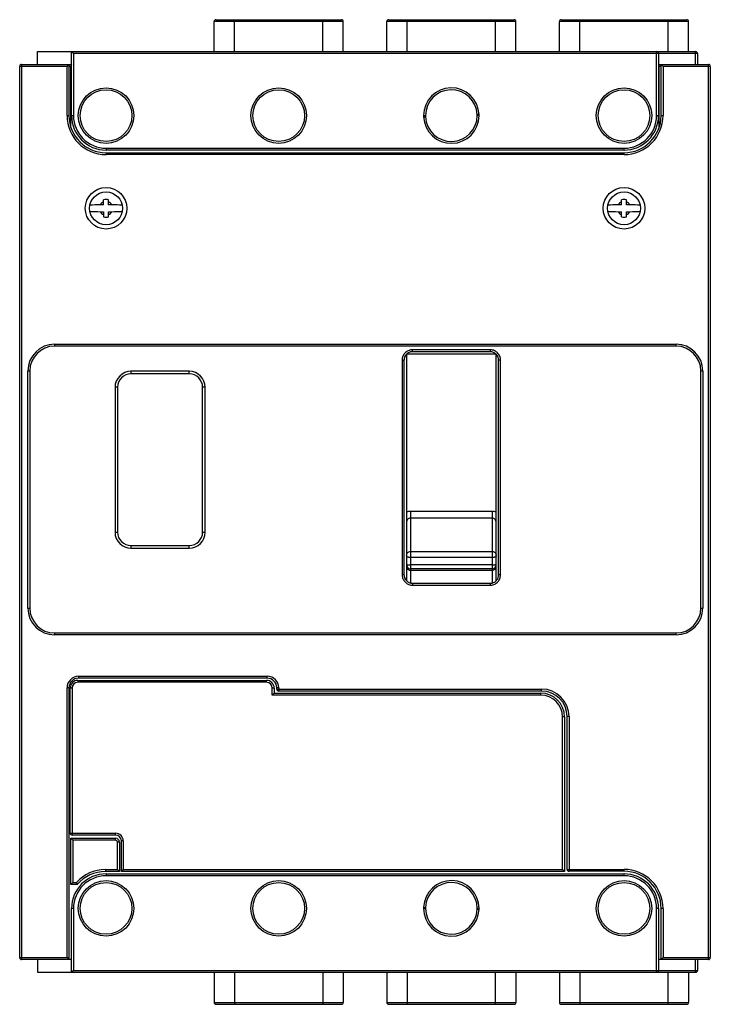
# Model space of a CAD drawing. Header units: millimetres. Extents: x 15 to 123, y 17 to 171.
import ezdxf

# ---------------------------------------------------------------- set-up
doc = ezdxf.new("R2010")
doc.units = ezdxf.units.MM
doc.header["$LTSCALE"] = 12.395631
doc.layers.get('0').update_dxf_attribs({"linetype": 'CONTINUOUS'})

msp = doc.modelspace()

# ---------------------------------------------------------------- linework, layer by layer
at = {"color": 7, "linetype": 'Continuous'}
for p, q in [((45.38, 166.5), (45.38, 171.2)), ((65.58, 171.2), (45.38, 171.2)), ((45.68, 171.5), (65.28, 171.5)), ((48.58, 166.5), (48.58, 171.5)), ((62.38, 166.5), (62.38, 171.5)), ((65.58, 166.5), (65.58, 171.2)), ((72.38, 166.5), (72.38, 171.2)), ((92.58, 171.2), (72.38, 171.2)), ((72.68, 171.5), (92.28, 171.5)), ((75.58, 166.5), (75.58, 171.5)), ((89.38, 166.5), (89.38, 171.5)), ((92.58, 166.5), (92.58, 171.2)), ((99.38, 166.5), (99.38, 171.2)), ((119.58, 171.2), (99.38, 171.2)), ((99.68, 171.5), (119.28, 171.5)), ((102.58, 166.5), (102.58, 171.5)), ((116.38, 166.5), (116.38, 171.5)), ((119.58, 166.5), (119.58, 171.2)), ((17.78, 164.48), (17.78, 166.5)), ((17.78, 166.5), (120.68, 166.5)), ((23.08, 156.5), (23.08, 166.5)), ((23.38, 166.2), (23.08, 166.5)), ((114.58, 156.5), (114.58, 166.5)), ((120.68, 164.5), (120.68, 166.5)), ((23.38, 166.2), (23.38, 156.5)), ((120.98, 166.2), (23.38, 166.2)), ((114.88, 166.2), (114.88, 156.5)), ((120.98, 166.2), (120.98, 164.5)), ((14.98, 24.8), (14.98, 164.2)), ((22.38, 164.2), (14.98, 164.2)), ((15.28, 164.5), (15.28, 24.5)), ((15.28, 164.5), (23.08, 164.5)), ((22.38, 164.2), (22.68, 164.5)), ((22.38, 156.5), (22.38, 164.2)), ((22.68, 164.5), (22.68, 156.5)), ((22.98, 164.2), (22.68, 164.2)), ((22.98, 154.66), (22.98, 164.2)), ((114.87, 164.5), (122.67, 164.5)), ((114.98, 154.66), (114.98, 164.2)), ((115.28, 164.2), (114.98, 164.2)), ((115.28, 156.5), (115.28, 164.5)), ((115.58, 164.2), (115.28, 164.5)), ((115.58, 164.2), (115.58, 156.5)), ((122.97, 164.2), (115.58, 164.2)), ((122.67, 24.5), (122.67, 164.5)), ((122.97, 164.2), (122.97, 24.8)), ((22.38, 156.5), (22.68, 156.5)), ((23.08, 156.5), (23.38, 156.5)), ((78.13, 156.5), (78.14, 156.32)), ((78.13, 156.5), (78.43, 156.5)), ((78.14, 156.33), (78.44, 156.33)), ((78.43, 156.5), (78.44, 156.33)), ((86.81, 156.67), (86.51, 156.66)), ((86.52, 156.5), (86.51, 156.66)), ((86.82, 156.5), (86.52, 156.5)), ((86.82, 156.5), (86.81, 156.67)), ((114.58, 156.5), (114.88, 156.5)), ((115.28, 156.5), (115.58, 156.5)), ((28.48, 151.4), (28.48, 151.1)), ((28.48, 151.4), (109.48, 151.4)), ((109.48, 151.1), (28.48, 151.1)), ((109.48, 151.1), (109.48, 151.4)), ((28.48, 150.7), (28.48, 150.4)), ((28.48, 150.7), (109.48, 150.7)), ((109.48, 150.4), (28.48, 150.4)), ((109.48, 150.4), (109.48, 150.7)), ((28.08, 142.54), (28.08, 143.34)), ((28.88, 142.54), (28.88, 143.34)), ((109.08, 142.54), (109.08, 143.34)), ((109.88, 142.54), (109.88, 143.34)), ((28.08, 141.46), (28.08, 140.66)), ((28.88, 140.66), (28.88, 141.46)), ((109.08, 140.66), (109.08, 141.46)), ((109.88, 140.66), (109.88, 141.46)), ((20.44, 120.74), (20.44, 120.44)), ((20.44, 120.74), (117.61, 120.74)), ((117.61, 120.44), (20.44, 120.44)), ((117.61, 120.44), (117.61, 120.74)), ((75.48, 119.19), (75.48, 86)), ((75.54, 119.25), (89.41, 119.25)), ((76.36, 119.87), (76.36, 119.57)), ((88.58, 119.87), (76.36, 119.87)), ((88.58, 119.57), (76.36, 119.57)), ((88.58, 119.57), (88.58, 119.87)), ((89.48, 86), (89.48, 119.19)), ((74.78, 118.21), (74.78, 84.72)), ((75.07, 118.21), (74.78, 118.21)), ((75.07, 118.21), (75.07, 84.72)), ((89.87, 84.72), (89.87, 118.22)), ((90.18, 118.22), (89.87, 118.22)), ((90.18, 84.73), (90.18, 118.22)), ((16.25, 79.47), (16.25, 116.55)), ((16.55, 116.55), (16.25, 116.55)), ((16.55, 116.55), (16.55, 79.47)), ((32.38, 116.5), (32.38, 116.1)), ((41.48, 116.5), (32.38, 116.5)), ((41.48, 116.1), (32.38, 116.1)), ((41.48, 116.1), (41.48, 116.5)), ((121.8, 116.55), (121.5, 116.55)), ((121.5, 79.47), (121.5, 116.55)), ((121.8, 116.55), (121.8, 79.47)), ((29.88, 114), (29.88, 91.35)), ((30.28, 114), (29.88, 114)), ((30.28, 114), (30.28, 91.35)), ((43.58, 91.35), (43.58, 114)), ((43.98, 114), (43.58, 114)), ((43.98, 91.35), (43.98, 114)), ((88.88, 94.6), (76.08, 94.6)), ((76.08, 94.6), (76.08, 83.39)), ((88.88, 94.6), (88.88, 83.39)), ((88.88, 93.53), (76.08, 93.53)), ((29.88, 91.35), (30.28, 91.35)), ((43.58, 91.35), (43.98, 91.35)), ((32.38, 89.25), (32.38, 88.85)), ((32.38, 89.25), (41.48, 89.25)), ((32.38, 88.85), (41.48, 88.85)), ((41.48, 88.85), (41.48, 89.25)), ((76.08, 88.33), (88.88, 88.33)), ((88.88, 87.39), (76.08, 87.39)), ((74.78, 84.72), (75.07, 84.72)), ((75.48, 85.96), (75.48, 83.73)), ((88.88, 86.22), (76.08, 86.22)), ((88.88, 85.62), (76.08, 85.62)), ((76.08, 85.4), (88.88, 85.4)), ((89.48, 83.73), (89.48, 85.96)), ((89.87, 84.73), (90.18, 84.73)), ((76.38, 83.35), (88.59, 83.35)), ((76.38, 83.35), (76.38, 83.05)), ((88.59, 83.05), (88.59, 83.35)), ((76.38, 83.05), (88.59, 83.05)), ((16.25, 79.47), (16.55, 79.47)), ((121.5, 79.47), (121.8, 79.47)), ((20.44, 75.59), (20.44, 75.29)), ((20.44, 75.59), (117.61, 75.59)), ((117.61, 75.29), (117.61, 75.59)), ((117.61, 75.29), (20.44, 75.29)), ((24.07, 68.16), (24.07, 67.86)), ((24.07, 68.16), (53.57, 68.16)), ((53.57, 67.86), (24.07, 67.86)), ((24.18, 68.8), (24.18, 68.5)), ((24.18, 68.8), (53.68, 68.8)), ((53.68, 68.5), (24.18, 68.5)), ((53.57, 67.86), (53.57, 68.16)), ((53.68, 68.5), (53.68, 68.8)), ((22.38, 24.8), (22.38, 67)), ((22.68, 67), (22.38, 67)), ((22.68, 67), (22.68, 24.5)), ((22.87, 44.26), (22.87, 66.96)), ((23.17, 66.96), (22.87, 66.96)), ((23.17, 66.96), (23.17, 43.96)), ((54.77, 66.96), (54.47, 66.96)), ((54.47, 65.86), (54.47, 66.96)), ((54.77, 66.96), (54.77, 66.16)), ((55.48, 67), (55.18, 67)), ((55.18, 66.8), (55.18, 67)), ((55.18, 66.8), (96.58, 66.8)), ((55.48, 67), (55.48, 66.5)), ((96.58, 66.5), (55.48, 66.5)), ((96.58, 66.5), (96.58, 66.8)), ((54.47, 65.86), (54.77, 66.16)), ((96.47, 65.86), (54.47, 65.86)), ((54.77, 66.16), (96.47, 66.16)), ((96.47, 65.86), (96.47, 66.16)), ((100.17, 62.46), (99.87, 62.46)), ((99.87, 38.56), (99.87, 62.46)), ((100.17, 62.46), (100.17, 38.26)), ((100.88, 62.5), (100.58, 62.5)), ((100.58, 38.6), (100.58, 62.5)), ((100.88, 62.5), (100.88, 38.3)), ((22.87, 44.26), (29.97, 44.26)), ((23.27, 43.16), (22.97, 43.46)), ((22.97, 43.46), (29.97, 43.46)), ((22.97, 36.26), (22.97, 43.46)), ((29.97, 43.96), (23.17, 43.96)), ((29.97, 43.16), (23.27, 43.16)), ((23.27, 43.16), (23.27, 36.56)), ((29.97, 43.96), (29.97, 44.26)), ((29.97, 43.16), (29.97, 43.46)), ((30.57, 42.86), (30.27, 42.86)), ((30.27, 38.56), (30.27, 42.86)), ((30.57, 42.86), (30.57, 38.26)), ((31.17, 43.06), (30.87, 43.06)), ((30.87, 38.26), (30.87, 43.06)), ((31.17, 43.06), (31.17, 38.56)), ((28.37, 38.56), (30.27, 38.56)), ((28.37, 38.56), (28.37, 38.26)), ((30.27, 38.56), (30.57, 38.26)), ((31.17, 38.56), (30.87, 38.26)), ((31.17, 38.56), (99.87, 38.56)), ((99.87, 38.56), (100.17, 38.26)), ((100.58, 38.6), (109.48, 38.6)), ((109.48, 38.3), (109.48, 38.6)), ((30.57, 38.26), (28.37, 38.26)), ((28.48, 37.9), (109.48, 37.9)), ((28.48, 37.9), (28.48, 37.6)), ((109.48, 37.6), (28.48, 37.6)), ((100.17, 38.26), (30.87, 38.26)), ((109.48, 38.3), (100.88, 38.3)), ((109.48, 37.6), (109.48, 37.9)), ((23.27, 36.56), (22.97, 36.26)), ((23.99, 36.26), (22.97, 36.26)), ((23.27, 36.56), (23.85, 36.56)), ((23.38, 32.5), (23.08, 32.5)), ((23.08, 22.5), (23.08, 32.5)), ((23.38, 32.5), (23.38, 22.8)), ((78.14, 32.67), (78.13, 32.5)), ((78.13, 32.5), (78.43, 32.5)), ((78.14, 32.67), (78.44, 32.66)), ((78.44, 32.66), (78.43, 32.5)), ((86.51, 32.34), (86.52, 32.5)), ((86.82, 32.49), (86.52, 32.5)), ((86.81, 32.33), (86.82, 32.5)), ((114.88, 32.5), (114.58, 32.5)), ((114.58, 22.5), (114.58, 32.5)), ((114.88, 32.5), (114.88, 22.8)), ((115.58, 32.5), (115.28, 32.5)), ((115.28, 24.5), (115.28, 32.5)), ((115.58, 32.5), (115.58, 24.8)), ((86.81, 32.33), (86.51, 32.34)), ((14.98, 24.8), (22.38, 24.8)), ((22.38, 24.8), (22.68, 24.5)), ((115.58, 24.8), (115.28, 24.5)), ((115.58, 24.8), (122.97, 24.8)), ((23.08, 24.5), (15.28, 24.5)), ((17.78, 24.5), (17.78, 22.5)), ((122.67, 24.5), (114.87, 24.5)), ((120.68, 22.5), (120.68, 24.5)), ((120.98, 24.5), (120.98, 22.8)), ((17.78, 22.5), (120.68, 22.5)), ((23.38, 22.8), (23.08, 22.5)), ((23.38, 22.8), (120.98, 22.8)), ((45.38, 22.5), (45.38, 17.8)), ((48.58, 22.5), (48.58, 17.5)), ((62.38, 22.5), (62.38, 17.5)), ((65.58, 22.5), (65.58, 17.8)), ((72.38, 22.5), (72.38, 17.8)), ((75.58, 22.5), (75.58, 17.5)), ((89.38, 17.5), (89.38, 22.5)), ((92.58, 22.5), (92.58, 17.8)), ((99.38, 22.5), (99.38, 17.8)), ((102.58, 22.5), (102.58, 17.5)), ((116.38, 17.5), (116.38, 22.5)), ((119.58, 22.5), (119.58, 17.8)), ((45.38, 17.8), (65.58, 17.8)), ((45.68, 17.5), (65.28, 17.5)), ((72.38, 17.8), (92.58, 17.8)), ((72.68, 17.5), (92.28, 17.5)), ((99.38, 17.8), (119.58, 17.8)), ((99.68, 17.5), (119.28, 17.5))]:
    msp.add_line(p, q, dxfattribs=at)
for centre, radius in [((28.48, 156.5), 4.34), ((28.48, 156.5), 4.04), ((55.48, 156.5), 4.34), ((55.48, 156.5), 4.04), ((109.48, 156.5), 4.34), ((109.48, 156.5), 4.04), ((28.48, 142), 3.25), ((109.48, 142), 3.25), ((28.48, 142), 2.57), ((109.48, 142), 2.57), ((28.48, 32.5), 4.34), ((28.48, 32.5), 4.04), ((55.48, 32.5), 4.34), ((55.48, 32.5), 4.04), ((109.48, 32.5), 4.34), ((109.48, 32.5), 4.04)]:
    msp.add_circle(centre, radius, dxfattribs=at)
for centre, radius, start, end in [((45.68, 171.2), 0.3, 90, 180), ((65.28, 171.2), 0.3, 0, 90), ((72.68, 171.2), 0.3, 90, 180), ((92.28, 171.2), 0.3, 0, 90), ((99.68, 171.2), 0.3, 90, 180), ((119.28, 171.2), 0.3, 0, 90), ((114.58, 166.2), 0.3, 0, 90), ((120.68, 166.2), 0.3, 0, 90), ((15.28, 164.2), 0.3, 90, 180), ((23.28, 164.2), 0.3, 130.085, 180), ((114.68, 164.2), 0.3, 0, 49.915), ((122.67, 164.2), 0.3, 0, 90), ((82.48, 156.5), 4.34, 2.2549, 180.0081), ((82.48, 156.5), 4.04, 2.2827, 179.9999), ((28.48, 156.5), 6.1, 180, 270), ((28.48, 156.5), 5.8, 180, 270), ((28.48, 156.5), 5.4, 180, 270), ((28.48, 156.5), 5.1, 180, 270), ((82.48, 156.5), 4.34, 182.3202, 0.0079), ((82.48, 156.5), 4.04, 182.3284, 360), ((109.48, 156.5), 6.1, 270, 360), ((109.48, 156.5), 5.8, 270, 360), ((109.48, 156.5), 5.4, 270, 360), ((109.48, 156.5), 5.1, 270, 360), ((28.48, 142), 1.4, 73.4015, 106.5985), ((109.48, 142), 1.4, 73.4015, 106.5985), ((28.28, 95.6), 46.94, 90.8895, 92.8412), ((28.48, 142), 1.07, 111.9692, 149.8984), ((28.48, 142), 1.07, 30.1016, 68.0308), ((28.67, 95.6), 46.94, 87.1588, 89.1105), ((109.28, 95.6), 46.94, 90.8895, 92.8412), ((109.48, 142), 1.07, 111.9702, 149.8984), ((109.48, 142), 1.07, 30.1016, 68.0299), ((109.67, 95.6), 46.94, 87.1588, 89.1105), ((28.28, 188.4), 46.94, 267.1588, 269.1105), ((28.48, 142), 1.07, 210.1016, 248.0308), ((28.48, 142), 1.4, 253.4015, 286.5985), ((28.48, 142), 1.07, 291.9692, 329.8984), ((28.67, 188.4), 46.94, 270.8895, 272.8412), ((109.28, 188.4), 46.94, 267.1588, 269.1105), ((109.48, 142), 1.07, 210.1016, 248.0299), ((109.48, 142), 1.4, 253.4015, 286.5985), ((109.48, 142), 1.07, 291.9702, 329.8984), ((109.67, 188.4), 46.94, 270.8895, 272.8412), ((20.44, 116.55), 4.19, 90, 180), ((20.44, 116.55), 3.89, 90, 180), ((117.61, 116.55), 4.19, 0, 90), ((117.61, 116.55), 3.89, 0, 90), ((76.36, 118.45), 1.42, 90.0001, 92.1915), ((88.57, 118.34), 1.53, 88.0623, 89.9857), ((76.58, 118.21), 1.8, 178.4855, 180.003), ((88.54, 118.22), 1.63, 0.01, 1.7854), ((32.38, 114), 2.5, 90, 180), ((32.38, 114), 2.1, 90, 180), ((41.48, 114), 2.5, 0, 90), ((41.48, 114), 2.1, 0, 90), ((76.08, 92.98), 1.62, 90.0398, 111.7292), ((88.87, 92.98), 1.62, 68.2747, 89.9591), ((32.38, 91.35), 2.5, 180, 270), ((32.38, 91.35), 2.1, 180, 270), ((41.48, 91.35), 2.5, 270, 360), ((41.48, 91.35), 2.1, 270, 360), ((76.44, 84.72), 1.67, 180.0118, 183.0159), ((76.07, 86.22), 0.6, 180.0188, 270.0182), ((76.07, 86), 0.6, 180.0187, 270.0187), ((88.88, 86.22), 0.6, 269.9815, 359.9809), ((88.88, 86), 0.6, 269.9813, 359.9813), ((88.31, 84.73), 1.87, 357.2701, 0.0044), ((76.38, 84.58), 1.52, 266.6065, 269.988), ((88.59, 84.46), 1.4, 270.0006, 273.6143), ((20.44, 79.47), 4.19, 180, 270), ((20.44, 79.47), 3.89, 180, 270), ((117.61, 79.47), 4.19, 270, 360), ((117.61, 79.47), 3.89, 270, 360), ((24.18, 67), 1.8, 90, 180), ((24.18, 67), 1.5, 90, 180), ((24.07, 66.96), 1.2, 90, 180), ((24.07, 66.96), 0.9, 90, 180), ((53.57, 66.96), 1.2, 0, 90), ((53.57, 66.96), 0.9, 0, 90), ((53.68, 67), 1.8, 0, 90), ((53.68, 67), 1.5, 0, 90), ((55.48, 66.8), 0.3, 180, 270), ((96.58, 62.5), 4.3, 0, 90), ((96.58, 62.5), 4, 0, 90), ((96.47, 62.46), 3.7, 0, 90), ((96.47, 62.46), 3.4, 0, 90), ((23.17, 44.26), 0.3, 180, 270), ((29.97, 43.06), 1.2, 0, 90), ((29.97, 43.06), 0.9, 0, 90), ((29.97, 42.86), 0.6, 0, 90), ((29.97, 42.86), 0.3, 0, 90), ((28.37, 32.46), 6.1, 90, 137.7682), ((100.88, 38.6), 0.3, 180, 270), ((109.48, 32.5), 6.1, 0, 90), ((28.48, 32.5), 5.4, 90, 180), ((28.48, 32.5), 5.1, 90, 180), ((28.37, 32.46), 5.8, 90, 139.0673), ((109.48, 32.5), 5.8, 0, 90), ((109.48, 32.5), 5.4, 0, 90), ((109.48, 32.5), 5.1, 0, 90), ((50.31, 48.27), 28.94, 203.8792, 204.5304), ((82.48, 32.5), 4.34, 359.9789, 177.6798), ((82.48, 32.5), 4.04, 0, 177.6716), ((82.48, 32.5), 4.34, 179.9714, 357.7252), ((82.48, 32.5), 4.04, 180.0001, 357.7173), ((15.28, 24.8), 0.3, 180, 270), ((122.67, 24.8), 0.3, 270, 360), ((114.58, 22.8), 0.3, 270, 360), ((120.68, 22.8), 0.3, 270, 360), ((45.68, 17.8), 0.3, 180, 270), ((65.28, 17.8), 0.3, 270, 360), ((72.68, 17.8), 0.3, 180, 270), ((92.28, 17.8), 0.3, 270, 360), ((99.68, 17.8), 0.3, 180, 270), ((119.28, 17.8), 0.3, 270, 360)]:
    msp.add_arc(centre, radius, start, end, dxfattribs=at)
for centre, start_param, end_param in [((28.48, 142.11), 1.650901, 1.756915), ((28.48, 142.11), 1.384677, 1.490692), ((109.48, 142.11), 1.650901, 1.756915), ((109.48, 142.11), 1.384677, 1.490692), ((28.48, 141.89), -1.756915, -1.650901), ((28.48, 141.89), -1.490692, -1.384677), ((109.48, 141.89), -1.756915, -1.650901), ((109.48, 141.89), -1.490692, -1.384677)]:
    msp.add_ellipse(centre, major_axis=(5, 0), ratio=0.087156, start_param=start_param, end_param=end_param, dxfattribs=at)
for points, knots in [([(76.3, 119.87), (76.1, 119.86), (75.7, 119.75), (75.19, 119.39), (74.86, 118.86), (74.78, 118.46), (74.78, 118.25)], [0, 0, 0, 0, 0.250378, 0.500806, 0.750691, 1, 1, 1, 1]), ([(89.87, 118.22), (89.87, 118.57), (89.67, 119.09), (89.09, 119.5), (88.75, 119.57), (88.58, 119.57)], [0, 0, 0, 0, 0.5, 0.75, 1, 1, 1, 1]), ([(90.17, 118.27), (90.17, 118.47), (90.08, 118.88), (89.8, 119.31), (89.49, 119.58), (89.14, 119.79), (88.83, 119.86), (88.63, 119.87)], [0, 0, 0, 0, 0.249282, 0.498608, 0.624062, 0.749721, 1, 1, 1, 1]), ([(76.08, 93.53), (75.99, 93.53), (75.82, 93.49), (75.63, 93.33), (75.5, 93.11), (75.48, 92.94), (75.48, 92.86)], [0, 0, 0, 0, 0.25052, 0.500275, 0.749915, 1, 1, 1, 1]), ([(89.48, 92.86), (89.48, 92.94), (89.45, 93.11), (89.32, 93.33), (89.13, 93.49), (88.96, 93.53), (88.88, 93.53)], [0, 0, 0, 0, 0.250042, 0.49965, 0.749504, 1, 1, 1, 1]), ([(75.48, 87.76), (75.48, 87.84), (75.51, 87.99), (75.64, 88.17), (75.84, 88.3), (76, 88.33), (76.08, 88.33)], [0, 0, 0, 0, 0.242866, 0.489899, 0.742907, 1, 1, 1, 1]), ([(88.88, 88.33), (88.95, 88.33), (89.11, 88.3), (89.31, 88.17), (89.44, 87.99), (89.48, 87.84), (89.48, 87.76)], [0, 0, 0, 0, 0.256955, 0.509821, 0.756999, 1, 1, 1, 1]), ([(76.08, 87.39), (76, 87.39), (75.89, 87.4), (75.75, 87.42), (75.66, 87.43), (75.58, 87.45), (75.52, 87.47), (75.48, 87.51), (75.48, 87.53)], [0, 0, 0, 0, 0.363004, 0.528049, 0.673992, 0.796142, 0.891247, 1, 1, 1, 1]), ([(75.48, 86.37), (75.48, 86.34), (75.52, 86.31), (75.58, 86.28), (75.62, 86.27), (75.64, 86.26)], [0, 0, 0, 0, 0.344978, 0.632977, 1, 1, 1, 1]), ([(75.64, 86.26), (75.71, 86.25), (75.85, 86.23), (76, 86.22), (76.08, 86.22)], [0, 0, 0, 0, 0.460133, 1, 1, 1, 1]), ([(89.48, 87.53), (89.48, 87.51), (89.43, 87.47), (89.37, 87.45), (89.29, 87.43), (89.2, 87.42), (89.06, 87.4), (88.95, 87.39), (88.88, 87.39)], [0, 0, 0, 0, 0.108667, 0.203658, 0.325714, 0.471668, 0.636816, 1, 1, 1, 1]), ([(88.88, 86.22), (88.95, 86.22), (89.09, 86.23), (89.23, 86.25), (89.29, 86.26)], [0, 0, 0, 0, 0.536629, 1, 1, 1, 1]), ([(89.29, 86.26), (89.32, 86.27), (89.37, 86.28), (89.43, 86.31), (89.48, 86.34), (89.48, 86.37)], [0, 0, 0, 0, 0.368806, 0.65823, 1, 1, 1, 1]), ([(75.07, 84.72), (75.07, 84.36), (75.28, 83.84), (75.86, 83.43), (76.2, 83.35), (76.38, 83.35)], [0, 0, 0, 0, 0.5, 0.75, 1, 1, 1, 1]), ([(74.78, 84.63), (74.79, 84.43), (74.88, 84.04), (75.15, 83.61), (75.45, 83.35), (75.79, 83.14), (76.09, 83.07), (76.29, 83.06)], [0, 0, 0, 0, 0.24935, 0.498662, 0.62409, 0.749707, 1, 1, 1, 1]), ([(88.68, 83.06), (88.88, 83.07), (89.27, 83.18), (89.76, 83.54), (90.08, 84.05), (90.16, 84.45), (90.17, 84.64)], [0, 0, 0, 0, 0.250436, 0.500983, 0.750793, 1, 1, 1, 1])]:
    msp.add_open_spline(points, degree=3, knots=knots, dxfattribs=at)
for points in [[(76.36, 119.57), (76.19, 119.57), (75.85, 119.49), (75.42, 119.18), (75.14, 118.73), (75.07, 118.38), (75.07, 118.21)], [(88.59, 83.35), (88.76, 83.35), (89.11, 83.43), (89.54, 83.75), (89.82, 84.2), (89.87, 84.55), (89.87, 84.73)]]:
    msp.add_open_spline(points, degree=3, dxfattribs=at)

doc.saveas('drawing.dxf')
